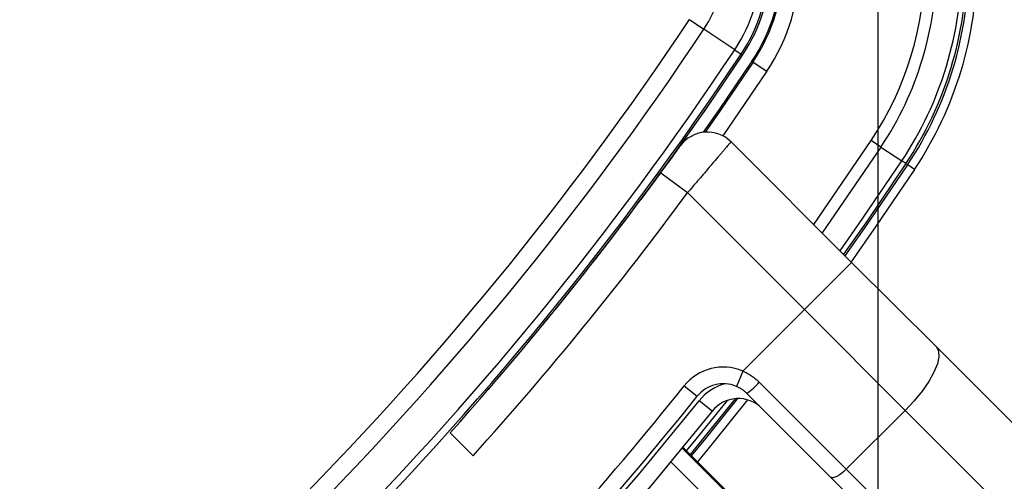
# Model space of a CAD drawing. Header units: millimetres. Extents: x 20 to 22981, y 40 to 19992.
# Tile 74 of 120: x 6835 to 6953, y 14613 to 14669. Entities that reach past the tile are written whole.
import ezdxf

# ---------------------------------------------------------------- set-up
doc = ezdxf.new("R2010")
doc.units = ezdxf.units.MM
doc.header["$LTSCALE"] = 2
doc.layers.add('COMPONENT_GEOMETRY', color=7, linetype='Continuous')
doc.styles.add('SLDTEXTSTYLE0', font='TXT', dxfattribs={"width": 0.75})
doc.dimstyles.new('SLDDIMSTYLE0', dxfattribs={"dimtxt": 100, "dimasz": 6.604, "dimexe": 0, "dimexo": 0.0625, "dimgap": 25, "dimtad": 0, "dimtih": 1, "dimtoh": 1, "dimdec": 0, "dimrnd": 1e-09, "dimzin": 12, "dimdsep": 46, "dimtxsty": 'SLDTEXTSTYLE0', "dimsah": 1, "dimcen": 0.09, "dimadec": 0, "dimazin": 3, "dimtfac": 1, "dimtdec": 0, "dimtofl": 0, "dimtmove": 0, "dimatfit": 3, "dimfxl": 1, "dimfrac": 2, "dimtolj": 1, "dimtzin": 12, "dimarcsym": 0})

# ---------------------------------------------------------------- blocks, each defined once
blk = doc.blocks.new('_D_3')
at = {"layer": 'COMPONENT_GEOMETRY', "color": 7}
for p, q in [((7626.61, 16889.95), (7596.14, 16889.95)), ((7596.14, 16889.95), (7596.14, 16731.2)), ((7993.13, 16889.95), (8023.6, 16889.95)), ((8023.6, 16889.95), (8023.6, 16731.2)), ((6620.49, 11970.81), (6620.49, 16752.27)), ((6938.09, 11970.81), (6938.09, 16752.27)), ((6620.49, 16745.92), (6938.09, 16745.92)), ((6938.09, 16745.92), (7543.59, 16745.92)), ((7596.14, 16731.2), (7626.61, 16731.2)), ((8023.6, 16731.2), (7993.13, 16731.2))]:
    blk.add_line(p, q, dxfattribs=at)
for points in [[(6620.49, 16745.92), (6627.09, 16744.91), (6627.09, 16746.94)], [(6938.09, 16745.92), (6931.49, 16746.94), (6931.49, 16744.91)]]:
    blk.add_solid(points, dxfattribs=at)
at = {"layer": 'COMPONENT_GEOMETRY', "color": 7, "char_height": 100, "attachment_point": 1, "style": 'SLDTEXTSTYLE0'}
for s, insert in [('6.25in', (7626.61, 16860.11)), ('159mm', (7574.04, 16710.49))]:
    blk.add_mtext(s, dxfattribs=dict(at, insert=insert))

msp = doc.modelspace()

# ---------------------------------------------------------------- linework, layer by layer
at = {"color": 7, "linetype": 'Continuous', "lineweight": 25}
for p, q in [((6915.45, 14668.84), (6917.19, 14667.68)), ((6920.89, 14665.22), (6917.19, 14667.68)), ((6920.89, 14665.22), (6921.65, 14664.71)), ((6921.65, 14664.71), (6921.84, 14664.59)), ((6922.94, 14663.85), (6923.09, 14663.76)), ((6923.09, 14663.76), (6924.75, 14662.65)), ((6920.44, 14654.19), (6934.9, 14639.73)), ((6938.42, 14653.55), (6937.25, 14654.34)), ((6938.42, 14653.55), (6940.92, 14651.89)), ((6941.41, 14651.57), (6940.92, 14651.89)), ((6941.41, 14651.57), (6941.62, 14651.43)), ((6909.65, 14647.27), (6912.01, 14650.46)), ((6912.01, 14650.46), (6915.23, 14648.09)), ((6942.45, 14650.88), (6941.62, 14651.43)), ((6929.24, 14634.08), (6915.23, 14648.09)), ((6934.9, 14639.73), (6929.24, 14634.08)), ((6934.9, 14639.73), (6945.06, 14629.58)), ((6921.86, 14626.69), (6929.24, 14634.08)), ((6941.33, 14621.98), (6929.24, 14634.08)), ((6945.06, 14629.58), (7005.03, 14569.6)), ((6921.86, 14626.69), (6921.08, 14624.85)), ((6914.83, 14624.92), (6916.4, 14623.67)), ((6923.83, 14625.35), (6934.26, 14614.91)), ((6918.18, 14621.88), (6916.62, 14623.13)), ((6932.37, 14613.98), (6922.35, 14624)), ((6934.26, 14614.91), (6941.33, 14621.98)), ((7001.31, 14562.01), (6941.33, 14621.98)), ((6886.75, 14619.3), (6889.51, 14616.53)), ((6922.54, 14609.69), (6914.67, 14617.56)), ((6934.26, 14614.91), (6994.24, 14554.94)), ((6992.34, 14554.01), (6932.37, 14613.98))]:
    msp.add_line(p, q, dxfattribs=at)
at = {"color": 8, "linetype": 'Continuous', "lineweight": 25}
for p, q in [((6924.75, 14662.65), (6919.47, 14654.91)), ((6930.35, 14644.29), (6937.25, 14654.34)), ((6938.42, 14653.55), (6931.36, 14643.27)), ((6914.58, 14617.44), (6922.44, 14609.59)), ((6922.54, 14609.69), (6914.67, 14617.55)), ((6920.93, 14608.12), (6913.23, 14615.81))]:
    msp.add_line(p, q, dxfattribs=at)
at = {"color": 7, "linetype": 'Continuous', "lineweight": 25, "flags": 128}
for points in [[(6922.94, 14663.85), (6919.02, 14658.06), (6917.11, 14655.33)], [(6923.09, 14663.76), (6919.17, 14657.98), (6917.34, 14655.36)], [(6934.11, 14640.52), (6937.03, 14644.68), (6941.62, 14651.43)], [(6945.06, 14629.58), (6945.33, 14629.09), (6945.37, 14628.4), (6945.18, 14627.55), (6944.77, 14626.55), (6944.15, 14625.45), (6943.35, 14624.3), (6942.4, 14623.12), (6941.33, 14621.98)], [(6915.71, 14616.52), (6917.42, 14618.6), (6921.26, 14623.39)], [(6918.18, 14621.88), (6910.85, 14612.97), (6905.89, 14607.22)], [(6934.26, 14614.91), (6933.98, 14614.65), (6933.69, 14614.41), (6933.4, 14614.21), (6933.12, 14614.05), (6932.87, 14613.95), (6932.66, 14613.9), (6932.49, 14613.91), (6932.37, 14613.98)]]:
    msp.add_lwpolyline(points, dxfattribs=at)
at = {"color": 8, "linetype": 'Continuous', "lineweight": 25, "flags": 128}
for points in [[(6933.51, 14641.12), (6936.26, 14645.02), (6940.92, 14651.89)], [(6941.41, 14651.57), (6936.79, 14644.77), (6933.93, 14640.7)], [(6942.45, 14650.88), (6937.85, 14644.11), (6934.83, 14639.8)], [(6904.48, 14608.64), (6909.33, 14614.26), (6916.62, 14623.13)], [(6915.12, 14617.11), (6916.27, 14618.51), (6920.03, 14623.18)], [(6920.93, 14623.37), (6917.03, 14618.52), (6915.54, 14616.69)], [(6922.41, 14623.23), (6918.2, 14617.97), (6916.42, 14615.81)]]:
    msp.add_lwpolyline(points, dxfattribs=at)
at = {"color": 7, "linetype": 'Continuous', "lineweight": 25}
for centre, radius, start, end in [((6779.29, 14695.64), 320, 330.2321, 119.7707), ((6779.29, 14695.64), 317, 329.9272, 120.0788), ((6779.29, 14695.64), 198, 335.8585, 114.1415), ((6779.29, 14695.64), 195.2, 336.1724, 113.8276), ((6905.18, 14675.67), 14.42, 326.3672, 0), ((6905.18, 14675.67), 18.86, 326.3672, 0), ((6905.18, 14675.67), 19.78, 326.3672, 0), ((6905.18, 14675.67), 20, 326.3672, 0), ((6905.18, 14675.67), 21.33, 326.3672, 360), ((6905.18, 14675.67), 21.5, 326.3672, 360), ((6905.18, 14675.67), 23.5, 326.3672, 360), ((6905.18, 14675.67), 38.51, 326.3672, 360), ((6905.18, 14675.67), 39.92, 326.3672, 360), ((6905.18, 14675.67), 42.92, 326.3672, 360), ((6905.18, 14675.67), 43.51, 326.3672, 360), ((6905.18, 14675.67), 43.76, 326.3672, 360), ((6905.18, 14675.67), 44.76, 326.3672, 360), ((6588.79, 14886.14), 392.33, 303.6328, 326.3672), ((6588.79, 14886.14), 394.42, 303.6328, 326.3672), ((6588.79, 14886.14), 398.86, 303.6328, 326.3672), ((6588.79, 14886.14), 399.78, 303.6328, 326.3672), ((6588.79, 14886.14), 400, 318.1529, 326.3672), ((6588.79, 14886.14), 400, 319.1474, 326.3672), ((6917.61, 14651.36), 4, 45, 144.2779), ((6589.62, 14887.24), 404, 317.9276, 323.7036), ((6919.52, 14621.17), 6, 67.0417, 141.3565), ((6591.48, 14883.45), 414, 308.6435, 321.3565), ((6919.52, 14621.17), 4, 67.0417, 141.3565), ((6915.89, 14632.58), 10.74, 306.9661, 317.6623), ((6591.48, 14883.45), 416, 308.6435, 321.3565), ((6921.31, 14619.39), 4, 45, 141.3565)]:
    msp.add_arc(centre, radius, start, end, dxfattribs=at)
at = {"color": 8, "linetype": 'Continuous', "lineweight": 25}
for centre, radius, start, end in [((6779.29, 14695.64), 195.2, 336.1724, 113.8276), ((6779.29, 14695.64), 194.87, 336.2097, 113.7903), ((6779.29, 14695.64), 193.87, 336.3244, 113.6756), ((6921.31, 14619.39), 6, 105.5484, 141.3565)]:
    msp.add_arc(centre, radius, start, end, dxfattribs=at)
at = {"color": 7, "linetype": 'Continuous', "lineweight": 25}
for points, knots in [([(6920.44, 14654.19), (6920.44, 14654.19), (6920.43, 14654.18), (6920.37, 14654.12), (6920.29, 14654.01), (6920.12, 14653.81), (6919.88, 14653.54), (6919.59, 14653.19), (6919.33, 14652.89), (6919.05, 14652.56), (6918.74, 14652.2), (6918.41, 14651.81), (6918.05, 14651.39), (6917.68, 14650.95), (6917.28, 14650.48), (6916.87, 14650), (6916.39, 14649.44), (6915.84, 14648.8), (6915.43, 14648.33), (6915.23, 14648.09)], [0, 0, 0, 0, 0.052159, 0.104676, 0.158319, 0.21235, 0.317088, 0.370235, 0.424137, 0.476533, 0.529288, 0.582599, 0.636668, 0.689377, 0.74245, 0.796668, 0.85128, 0.925325, 1, 1, 1, 1]), ([(6912.01, 14650.46), (6912.19, 14650.71), (6912.64, 14651.32), (6913.31, 14652.23), (6913.89, 14653.04), (6914.29, 14653.59), (6914.34, 14653.66), (6914.36, 14653.7)], [0, 0, 0, 0, 0.148936, 0.363368, 0.575824, 0.787673, 1, 1, 1, 1]), ([(6921.86, 14626.69), (6922.04, 14626.61), (6922.39, 14626.44), (6922.9, 14626.13), (6923.39, 14625.77), (6923.68, 14625.49), (6923.83, 14625.35)], [0, 0, 0, 0, 0.244552, 0.491194, 0.744455, 1, 1, 1, 1]), ([(6922.35, 14624), (6922.26, 14624.08), (6922.08, 14624.26), (6921.77, 14624.48), (6921.44, 14624.69), (6921.2, 14624.8), (6921.08, 14624.85)], [0, 0, 0, 0, 0.244058, 0.490369, 0.743918, 1, 1, 1, 1])]:
    msp.add_open_spline(points, degree=3, knots=knots, dxfattribs=at)

# ---------------------------------------------------------------- dimensions: what is measured, and where the dimension line sits
at = {"layer": 'COMPONENT_GEOMETRY', "color": 7}
dim = msp.add_linear_dim(base=(6938.09, 16745.92), p1=(6620.49, 11968.27), p2=(6938.09, 11968.27), dimstyle='SLDDIMSTYLE0', dxfattribs=at)
dim.commit()
dim.dimension.update_dxf_attribs({"geometry": '_D_3', "text_midpoint": (7809.87, 16745.92), "dimtype": 160})

doc.saveas('drawing.dxf')
